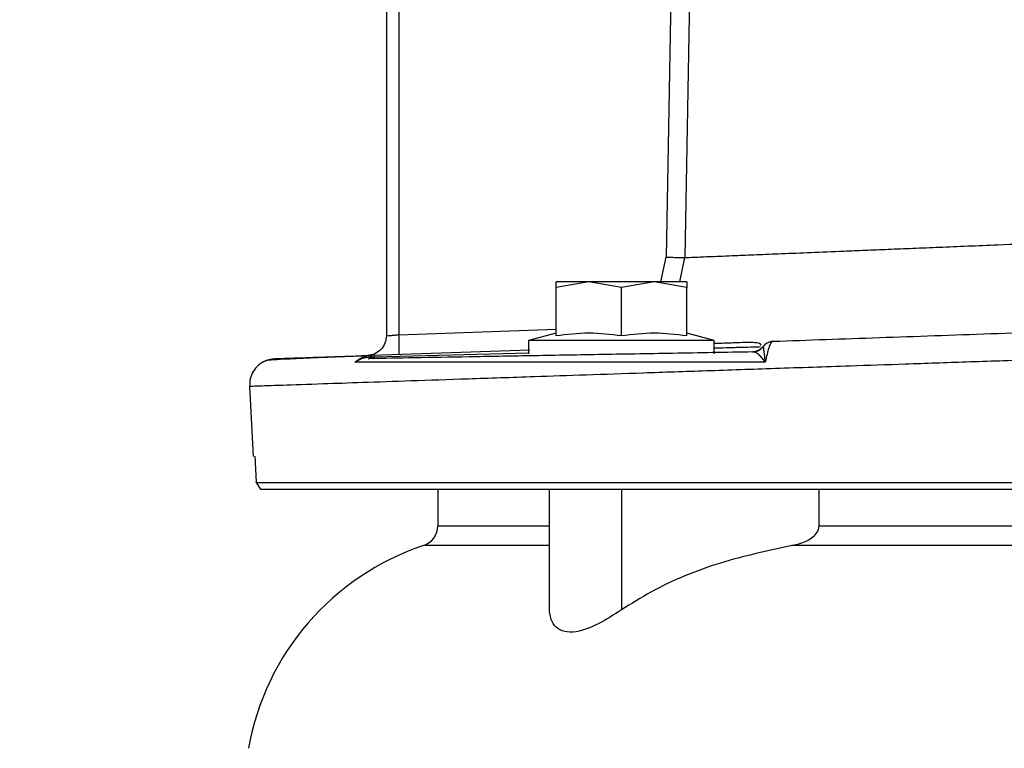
# Model space of a CAD drawing. Header units: inches. Extents: x 144.9 to 238.4, y 214.8 to 247.7.
# Tile 222 of 256: x 177.086 to 177.271, y 244.163 to 244.3. Entities that reach past the tile are written whole.
import ezdxf

# ---------------------------------------------------------------- set-up
doc = ezdxf.new("R2010")
doc.units = ezdxf.units.IN
doc.header["$LTSCALE"] = 0.25
doc.header["$MEASUREMENT"] = 0
doc.layers.add('ANNOTATIONS', color=1, linetype='Continuous')
doc.layers.add('MOTOR LH', color=7, linetype='Continuous')
doc.styles.add('ARIAL', font='arial.ttf', dxfattribs={"height": 0.09375})
doc.dimstyles.new('STANDARD$0', dxfattribs={"dimtxt": 0.09375, "dimasz": 0.09375, "dimexe": 0.03125, "dimexo": 0.046875, "dimgap": 0.09, "dimtad": 0, "dimtih": 1, "dimtoh": 1, "dimdec": 4, "dimzin": 0, "dimdsep": 46, "dimtxsty": 'ARIAL', "dimcen": 0.09, "dimadec": 0, "dimazin": 0, "dimtfac": 1, "dimtdec": 4, "dimtofl": 0, "dimtmove": 0, "dimatfit": 1, "dimfxl": 1, "dimtolj": 1, "dimtzin": 0, "dimarcsym": 0})

# ---------------------------------------------------------------- blocks, each defined once
blk = doc.blocks.new('*D36')
at = {"layer": 'ANNOTATIONS', "color": 0, "lineweight": -2, "transparency": 16777216}
for p, q in [((176.8454608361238, 244.7210665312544), (176.8454608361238, 245.6873671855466)), ((177.9860858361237, 243.5376739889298), (177.9860858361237, 245.6873671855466)), ((176.9392108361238, 245.6561171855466), (177.130663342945, 245.6561171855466)), ((177.8923358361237, 245.6561171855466), (177.7008833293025, 245.6561171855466))]:
    blk.add_line(p, q, dxfattribs=at)
at = {"layer": 'ANNOTATIONS', "color": 0, "transparency": 16777216}
for points in [[(176.9392108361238, 245.6717421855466), (176.9392108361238, 245.6404921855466), (176.8454608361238, 245.6561171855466)], [(177.8923358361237, 245.6717421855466), (177.8923358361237, 245.6404921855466), (177.9860858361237, 245.6561171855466)]]:
    blk.add_solid(points, dxfattribs=at)
at = {"layer": 'defpoints', "color": 0, "transparency": 16777216}
for p in [(176.8454608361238, 245.6561171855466), (176.8454608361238, 244.6741915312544), (177.9860858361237, 243.4907989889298)]:
    blk.add_point(p, dxfattribs=at)
at = {"layer": 'ANNOTATIONS', "color": 0, "transparency": 16777216, "insert": (177.4157733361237, 245.6561171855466), "char_height": 0.09375, "attachment_point": 5, "style": 'ARIAL'}
blk.add_mtext('\\A1;18 5/8"', dxfattribs=at)
blk = doc.blocks.new('*D38')
at = {"layer": 'ANNOTATIONS', "color": 0, "lineweight": -2, "transparency": 16777216}
for p, q in [((176.5571254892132, 244.7850832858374), (176.5571254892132, 246.0537298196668)), ((177.9860858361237, 243.5376739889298), (177.9860858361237, 246.0537298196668)), ((176.6508754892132, 246.0224798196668), (177.0672639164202, 246.0224798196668)), ((177.8923358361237, 246.0224798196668), (177.4759474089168, 246.0224798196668))]:
    blk.add_line(p, q, dxfattribs=at)
at = {"layer": 'ANNOTATIONS', "color": 0, "transparency": 16777216}
for points in [[(176.6508754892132, 246.0381048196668), (176.6508754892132, 246.0068548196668), (176.5571254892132, 246.0224798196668)], [(177.8923358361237, 246.0381048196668), (177.8923358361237, 246.0068548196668), (177.9860858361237, 246.0224798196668)]]:
    blk.add_solid(points, dxfattribs=at)
at = {"layer": 'defpoints', "color": 0, "transparency": 16777216}
for p in [(177.9860858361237, 246.0224798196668), (176.5571254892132, 244.7382082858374), (177.9860858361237, 243.4907989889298)]:
    blk.add_point(p, dxfattribs=at)
at = {"layer": 'ANNOTATIONS', "color": 0, "transparency": 16777216, "insert": (177.2716056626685, 246.0224798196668), "char_height": 0.09375, "attachment_point": 5, "style": 'ARIAL'}
blk.add_mtext('\\A1;24""', dxfattribs=at)

msp = doc.modelspace()

# ---------------------------------------------------------------- linework, layer by layer
at = {"layer": 'MOTOR LH'}
for p, q in [((177.208793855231, 244.3408130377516), (177.2072870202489, 244.2552225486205)), ((177.2123365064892, 244.3407486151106), (177.2108303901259, 244.2551581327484)), ((177.1546560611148, 244.302866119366), (177.1546560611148, 244.2404249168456)), ((177.1570308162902, 244.302866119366), (177.1570308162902, 244.240632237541)), ((177.2063078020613, 244.2505940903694), (177.2072870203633, 244.2552225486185)), ((177.2098633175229, 244.2505940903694), (177.210830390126, 244.2551581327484)), ((177.1927186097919, 244.2505940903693), (177.1865670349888, 244.2494952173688)), ((177.1865670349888, 244.2494952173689), (177.1865670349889, 244.2505940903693)), ((177.2111733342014, 244.2505940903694), (177.186567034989, 244.2505940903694)), ((177.1988701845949, 244.2494952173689), (177.1927186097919, 244.2505940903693)), ((177.2050217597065, 244.2505940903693), (177.1988701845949, 244.2494952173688)), ((177.2111733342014, 244.2494952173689), (177.2050217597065, 244.2505940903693)), ((177.2111733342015, 244.2505940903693), (177.2111733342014, 244.2494952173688)), ((177.1865670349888, 244.2403958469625), (177.1865670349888, 244.2494952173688)), ((177.1988701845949, 244.24039584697), (177.1988701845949, 244.2494952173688)), ((177.2111733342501, 244.2403958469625), (177.2111733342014, 244.2494952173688)), ((177.1570308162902, 244.240632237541), (177.1865670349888, 244.2416636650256)), ((177.1865670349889, 244.2409058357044), (177.1813997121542, 244.2395212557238)), ((177.2163406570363, 244.2395212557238), (177.2111733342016, 244.2409058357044)), ((177.1813997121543, 244.2395212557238), (177.1813997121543, 244.2370606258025)), ((177.2163406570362, 244.2395212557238), (177.1813997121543, 244.2395212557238)), ((177.2163406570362, 244.2370606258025), (177.2163406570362, 244.2395212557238)), ((177.2274212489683, 244.2394011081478), (177.2268617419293, 244.2393159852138)), ((177.2274130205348, 244.2394013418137), (177.2274252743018, 244.2394017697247)), ((177.1520006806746, 244.2367678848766), (177.1816639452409, 244.2378037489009)), ((177.1523652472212, 244.2364639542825), (177.1813997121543, 244.2372241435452)), ((177.2235705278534, 244.2373884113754), (177.2241159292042, 244.2374611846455)), ((177.2236036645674, 244.2373889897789), (177.2235705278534, 244.2373884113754)), ((177.2238573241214, 244.2373224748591), (177.2236036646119, 244.2373889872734)), ((177.2246076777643, 244.2376447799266), (177.224115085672, 244.2374592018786)), ((177.2242345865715, 244.2374898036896), (177.2241341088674, 244.2374565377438)), ((177.2251626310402, 244.2380038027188), (177.2246686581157, 244.2376678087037)), ((177.2255132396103, 244.2383954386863), (177.2255263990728, 244.2383957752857)), ((177.2257880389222, 244.2386603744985), (177.2255134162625, 244.238395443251)), ((177.2255263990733, 244.2383957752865), (177.2255355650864, 244.2383858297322)), ((177.1512214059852, 244.2361228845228), (177.1514923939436, 244.2361502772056)), ((177.1516622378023, 244.2364457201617), (177.1518150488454, 244.2364504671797)), ((177.1518150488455, 244.2364504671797), (177.1523652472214, 244.2364639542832)), ((177.1289288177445, 244.2309520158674), (177.1296217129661, 244.2177307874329)), ((177.1298868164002, 244.2177446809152), (177.1301518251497, 244.2128724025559)), ((177.1301567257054, 244.2128166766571), (177.1301518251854, 244.2128724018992)), ((177.1301567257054, 244.2128166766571), (177.4937742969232, 244.2128166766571)), ((177.1301567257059, 244.2128166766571), (177.1309979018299, 244.2115931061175)), ((177.164327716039, 244.2115931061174), (177.164327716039, 244.2046740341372)), ((177.185336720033, 244.1888469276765), (177.185336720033, 244.2115931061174)), ((177.1988701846, 244.2115931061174), (177.1988701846, 244.1888469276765)), ((177.2360572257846, 244.2046740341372), (177.2360572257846, 244.2115931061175)), ((177.1643277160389, 244.2046740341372), (177.1853367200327, 244.2046740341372)), ((177.2360572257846, 244.2046740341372), (177.3878737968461, 244.2046740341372)), ((177.1853367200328, 244.2009386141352), (177.1616343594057, 244.2009386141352)), ((177.3929877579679, 244.2009386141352), (177.2309432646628, 244.2009386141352))]:
    msp.add_line(p, q, dxfattribs=at)
for centre, radius, start, end in [((177.160390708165, 244.2046740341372), 0.003937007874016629, 288.4143945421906, 7.016709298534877e-15), ((177.1771799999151, 244.15424586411), 0.04921259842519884, 108.414394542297, 169.9999999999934)]:
    msp.add_arc(centre, radius, start, end, dxfattribs=at)
for points, knots in [([(177.2108303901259, 244.2551581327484), (177.2113431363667, 244.2551790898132), (177.2123745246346, 244.2552212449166), (177.2156161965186, 244.2553536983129), (177.219671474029, 244.2555190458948), (177.2242487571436, 244.2557061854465), (177.2289957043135, 244.2559001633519), (177.2344750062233, 244.2561237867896), (177.2398153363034, 244.2563416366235), (177.2447464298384, 244.2565431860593), (177.2490767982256, 244.2567202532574), (177.2537364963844, 244.2569106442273), (177.2587272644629, 244.2571143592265), (177.26404806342, 244.2573314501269), (177.27075156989, 244.2576048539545), (177.2794544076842, 244.2579615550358), (177.290797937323, 244.2584247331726), (177.2991753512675, 244.2587662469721), (177.3036552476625, 244.2589488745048)], [0, 0, 0, 0, 0.08234597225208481, 0.1656387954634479, 0.2498793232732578, 0.3104312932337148, 0.3722804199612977, 0.4354267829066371, 0.4998704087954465, 0.5386141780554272, 0.5785337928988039, 0.619629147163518, 0.6619001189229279, 0.7053465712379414, 0.7499683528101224, 0.8208520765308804, 0.9041990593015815, 1, 1, 1, 1]), ([(177.2072870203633, 244.2552225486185), (177.2077268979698, 244.2552147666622), (177.2086061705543, 244.2551992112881), (177.209732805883, 244.2551789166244), (177.2105563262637, 244.2551637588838), (177.2107390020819, 244.255160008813), (177.210830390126, 244.2551581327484)], [0, 0, 0, 0, 0.2501372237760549, 0.5000000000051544, 0.7498627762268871, 1, 1, 1, 1]), ([(177.1546560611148, 244.2404249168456), (177.1546896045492, 244.2404279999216), (177.1547585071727, 244.240434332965), (177.1552753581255, 244.2404785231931), (177.155891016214, 244.2405337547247), (177.1564801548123, 244.2405845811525), (177.1568396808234, 244.2406156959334), (177.1570308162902, 244.240632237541)], [0, 0, 0, 0, 0.2427423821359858, 0.4986247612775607, 0.7125420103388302, 0.8471781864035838, 1, 1, 1, 1]), ([(177.1988701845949, 244.24039584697), (177.1968394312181, 244.2406492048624), (177.1927386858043, 244.2411608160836), (177.1886373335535, 244.2406524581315), (177.1865670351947, 244.2403958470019)], [0, 0, 0, 0, 0.4952156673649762, 1, 1, 1, 1]), ([(177.2111733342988, 244.2403958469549), (177.2091425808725, 244.2406492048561), (177.205041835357, 244.2411608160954), (177.2009404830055, 244.2406524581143), (177.198870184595, 244.24039584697)], [0, 0, 0, 0, 0.4952156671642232, 1, 1, 1, 1]), ([(177.2274252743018, 244.2394017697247), (177.2340111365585, 244.2396317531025), (177.2471832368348, 244.2400917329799), (177.2682740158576, 244.2408282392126), (177.2899391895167, 244.241584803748), (177.304623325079, 244.2420975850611), (177.3119655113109, 244.2423539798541)], [0, 0, 0, 0, 0.2499845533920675, 0.4999833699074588, 0.749987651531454, 1, 1, 1, 1]), ([(177.2251357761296, 244.2386718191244), (177.2250811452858, 244.2387788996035), (177.2249391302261, 244.2390572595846), (177.2238403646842, 244.2391637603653), (177.2221899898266, 244.2391691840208), (177.2200284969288, 244.2390816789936), (177.21816145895, 244.2390211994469), (177.2167119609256, 244.2389711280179), (177.2163406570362, 244.2389583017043)], [0, 0, 0, 0, 0.1511374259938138, 0.392887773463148, 0.5682149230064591, 0.7239011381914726, 0.9292744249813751, 1, 1, 1, 1]), ([(177.2255263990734, 244.2383957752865), (177.2256439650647, 244.2385365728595), (177.2258821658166, 244.2388218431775), (177.2263513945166, 244.2391338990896), (177.2268730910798, 244.2393468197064), (177.2272428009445, 244.239383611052), (177.2274252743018, 244.2394017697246)], [0, 0, 0, 0, 0.24677930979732, 0.500000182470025, 0.7532209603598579, 1, 1, 1, 1]), ([(177.2272768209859, 244.2393561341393), (177.2271087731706, 244.2393307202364), (177.2267689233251, 244.23927932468), (177.2262938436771, 244.2390691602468), (177.2258657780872, 244.2387760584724), (177.2256448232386, 244.2385149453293), (177.2255355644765, 244.2383858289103)], [0, 0, 0, 0, 0.2472344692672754, 0.4999921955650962, 0.7527538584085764, 1, 1, 1, 1]), ([(177.226218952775, 244.2390202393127), (177.2261813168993, 244.2390053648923), (177.2260570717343, 244.2389562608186), (177.225972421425, 244.2388531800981), (177.2259134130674, 244.2387813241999)], [0, 0, 0, 0, 0.302916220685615, 1, 1, 1, 1]), ([(177.2272768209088, 244.2393561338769), (177.2271582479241, 244.2392508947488), (177.2269180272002, 244.2390376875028), (177.2265789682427, 244.2381854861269), (177.2262710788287, 244.2369775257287), (177.2260484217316, 244.2359735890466), (177.2259371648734, 244.2354719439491)], [0, 0, 0, 0, 0.2409962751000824, 0.4882419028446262, 0.7442857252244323, 1, 1, 1, 1]), ([(177.2274252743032, 244.2394017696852), (177.2274014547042, 244.2393991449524), (177.2273547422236, 244.2393939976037), (177.2273024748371, 244.2393683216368), (177.2272768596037, 244.2393557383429)], [0, 0, 0, 0, 0.5099193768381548, 1, 1, 1, 1]), ([(177.1289288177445, 244.2309520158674), (177.1292258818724, 244.2309622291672), (177.1298225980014, 244.2309827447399), (177.1346551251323, 244.2311470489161), (177.1416319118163, 244.2313834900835), (177.1500711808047, 244.2316708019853), (177.1591573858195, 244.2319798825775), (177.1699338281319, 244.2323458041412), (177.1811152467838, 244.2327252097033), (177.1922562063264, 244.233104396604), (177.2030471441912, 244.2334717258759), (177.2149342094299, 244.2338756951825), (177.2279185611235, 244.2343163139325), (177.2404983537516, 244.2347433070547), (177.2525408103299, 244.2351528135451), (177.2639969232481, 244.2355421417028), (177.2751268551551, 244.2359200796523), (177.2863913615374, 244.2363034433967), (177.2983075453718, 244.2367083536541), (177.3071344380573, 244.2370081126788), (177.3119655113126, 244.2371721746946)], [0, 0, 0, 0, 0.08256546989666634, 0.1658502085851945, 0.2498583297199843, 0.3103092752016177, 0.3721205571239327, 0.4352938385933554, 0.4998308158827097, 0.5459526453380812, 0.5940184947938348, 0.6440292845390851, 0.6959859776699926, 0.749889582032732, 0.7886646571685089, 0.8303490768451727, 0.8749437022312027, 0.9079163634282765, 0.9496014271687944, 1, 1, 1, 1]), ([(177.2236036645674, 244.2373889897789), (177.2185245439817, 244.2373003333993), (177.2083695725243, 244.2371230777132), (177.1944017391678, 244.236879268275), (177.1815309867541, 244.236654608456), (177.1699909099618, 244.2364531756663), (177.159733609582, 244.2362741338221), (177.1541802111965, 244.2361771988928), (177.1514044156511, 244.2361287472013)], [0, 0, 0, 0, 0.1667779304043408, 0.3334484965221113, 0.5000184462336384, 0.6665908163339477, 0.8333496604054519, 1, 1, 1, 1]), ([(177.2163406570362, 244.2381488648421), (177.2170930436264, 244.2381690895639), (177.2190992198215, 244.2382230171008), (177.2216121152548, 244.238290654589), (177.2238958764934, 244.2383521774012), (177.2246709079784, 244.2383731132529), (177.2250591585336, 244.2383836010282)], [0, 0, 0, 0, 0.1670719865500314, 0.4454835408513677, 0.7222160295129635, 0.9999999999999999, 0.9999999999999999, 0.9999999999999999, 0.9999999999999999]), ([(177.2235593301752, 244.2373882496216), (177.2237473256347, 244.2374014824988), (177.2241335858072, 244.2374286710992), (177.2244872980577, 244.2375867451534), (177.2246688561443, 244.2376678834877)], [0, 0, 0, 0, 0.4867068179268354, 1, 1, 1, 1]), ([(177.2255355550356, 244.2383858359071), (177.2254112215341, 244.2382392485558), (177.2251620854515, 244.2379455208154), (177.2246753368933, 244.2376348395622), (177.2241486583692, 244.2374330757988), (177.2237823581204, 244.2374034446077), (177.2236036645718, 244.2373889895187)], [0, 0, 0, 0, 0.255208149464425, 0.5113791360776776, 0.761634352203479, 1, 1, 1, 1]), ([(177.2246959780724, 244.2376679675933), (177.2245401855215, 244.2375947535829), (177.2242497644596, 244.2374582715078), (177.2239674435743, 244.2373903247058), (177.2238365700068, 244.2373588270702)], [0, 0, 0, 0, 0.5364368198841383, 0.9999999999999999, 0.9999999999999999, 0.9999999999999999, 0.9999999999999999]), ([(177.2259371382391, 244.2354719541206), (177.2257535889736, 244.2357060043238), (177.225334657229, 244.236240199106), (177.2247504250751, 244.2368637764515), (177.2242427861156, 244.2372505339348), (177.2239594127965, 244.2373034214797), (177.2238573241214, 244.2373224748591)], [0, 0, 0, 0, 0.2292078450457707, 0.5231426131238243, 0.8282063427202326, 0.9999999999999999, 0.9999999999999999, 0.9999999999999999, 0.9999999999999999]), ([(177.2241159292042, 244.2374611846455), (177.2241210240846, 244.2374618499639), (177.2243131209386, 244.2374869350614), (177.224667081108, 244.2376550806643), (177.2251483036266, 244.2379579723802), (177.2253915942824, 244.2382496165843), (177.2255132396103, 244.2383954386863)], [0, 0, 0, 0, 0.008999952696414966, 0.3393333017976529, 0.6696666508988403, 1, 1, 1, 1]), ([(177.2255654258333, 244.2384671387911), (177.2254410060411, 244.2383063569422), (177.2251916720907, 244.2379841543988), (177.2248432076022, 244.2377731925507), (177.2246686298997, 244.2376675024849)], [0, 0, 0, 0, 0.4990086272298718, 1, 1, 1, 1]), ([(177.2255355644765, 244.2383858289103), (177.2255464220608, 244.2383438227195), (177.2255686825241, 244.2382577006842), (177.2256270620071, 244.237745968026), (177.2257082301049, 244.2370309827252), (177.2258051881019, 244.2362347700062), (177.2258914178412, 244.2357360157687), (177.2259370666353, 244.2354719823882)], [0, 0, 0, 0, 0.2171980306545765, 0.4453042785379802, 0.6977071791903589, 0.8399704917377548, 1, 1, 1, 1]), ([(177.1318884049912, 244.2357259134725), (177.1314392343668, 244.2354812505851), (177.1305338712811, 244.234988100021), (177.1295631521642, 244.2337739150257), (177.1289711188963, 244.2323882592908), (177.1289425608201, 244.2314186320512), (177.1289288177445, 244.2309520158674)], [0, 0, 0, 0, 0.2554506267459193, 0.5148946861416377, 0.7665515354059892, 1, 1, 1, 1]), ([(177.1511088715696, 244.2366552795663), (177.1505286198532, 244.2366347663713), (177.1487084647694, 244.2365704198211), (177.1456946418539, 244.2364552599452), (177.1420089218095, 244.2363082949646), (177.1383588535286, 244.2361508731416), (177.1351174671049, 244.2359928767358), (177.1326050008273, 244.2358419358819), (177.1321359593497, 244.2357659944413), (177.1318884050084, 244.23572591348)], [0, 0, 0, 0, 0.04799752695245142, 0.1505604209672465, 0.2754881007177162, 0.4228281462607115, 0.5926394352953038, 0.7850000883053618, 1, 1, 1, 1]), ([(177.1318884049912, 244.2357259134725), (177.1321917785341, 244.2358395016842), (177.1327812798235, 244.2360602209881), (177.1334087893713, 244.2361065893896), (177.1337133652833, 244.2361290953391)], [0, 0, 0, 0, 0.5146274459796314, 1, 1, 1, 1]), ([(177.1336710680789, 244.2361278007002), (177.1338939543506, 244.2361355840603), (177.1343397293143, 244.2361511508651), (177.1379875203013, 244.2362785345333), (177.1435942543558, 244.2364743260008), (177.1491985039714, 244.2366700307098), (177.1520006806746, 244.2367678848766)], [0, 0, 0, 0, 0.2499908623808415, 0.4999844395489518, 0.7499875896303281, 1, 1, 1, 1]), ([(177.2259371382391, 244.2354719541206), (177.220403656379, 244.2354697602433), (177.2093847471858, 244.2354653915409), (177.1942964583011, 244.2354608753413), (177.1804550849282, 244.2354580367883), (177.1681134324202, 244.2354570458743), (177.1572842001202, 244.2354576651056), (177.1515601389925, 244.2354591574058), (177.1487121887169, 244.2354598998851)], [0, 0, 0, 0, 0.1671994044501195, 0.3329467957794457, 0.4990979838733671, 0.6667212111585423, 0.8341804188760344, 0.9999999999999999, 0.9999999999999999, 0.9999999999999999, 0.9999999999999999]), ([(177.1487122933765, 244.235460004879), (177.1491843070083, 244.2357455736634), (177.1500930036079, 244.2362953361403), (177.1511528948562, 244.2363969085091), (177.1516622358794, 244.2364457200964)], [0, 0, 0, 0, 0.5194402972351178, 1, 1, 1, 1]), ([(177.1487127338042, 244.2354592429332), (177.1491605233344, 244.2357964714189), (177.1500767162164, 244.2364864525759), (177.15121038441, 244.2366650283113), (177.1517899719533, 244.2367563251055)], [0, 0, 0, 0, 0.4887502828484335, 1, 1, 1, 1]), ([(177.1514044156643, 244.2361287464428), (177.1514500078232, 244.2361430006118), (177.1515417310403, 244.2361716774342), (177.1516219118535, 244.2363540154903), (177.1516622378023, 244.2364457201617)], [0, 0, 0, 0, 0.4970623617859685, 1, 1, 1, 1]), ([(177.1517899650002, 244.2367564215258), (177.1517651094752, 244.2367388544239), (177.151715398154, 244.2367037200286), (177.151679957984, 244.2365317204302), (177.1516622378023, 244.2364457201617)], [0, 0, 0, 0, 0.4999972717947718, 0.9999999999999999, 0.9999999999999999, 0.9999999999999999, 0.9999999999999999]), ([(177.1517899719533, 244.2367563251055), (177.1518251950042, 244.2367587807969), (177.1518953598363, 244.2367636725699), (177.1519656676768, 244.2367664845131), (177.1520006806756, 244.2367678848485)], [0, 0, 0, 0, 0.5020043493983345, 1, 1, 1, 1]), ([(177.1520006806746, 244.2367678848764), (177.1519667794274, 244.2367531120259), (177.151898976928, 244.2367235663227), (177.1518430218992, 244.2365415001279), (177.1518150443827, 244.2364504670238)], [0, 0, 0, 0, 0.4999999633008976, 1, 1, 1, 1]), ([(177.1522421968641, 244.2361433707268), (177.1522643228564, 244.2361574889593), (177.1523088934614, 244.236185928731), (177.1523463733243, 244.236370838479), (177.1523652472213, 244.2364639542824)], [0, 0, 0, 0, 0.4964256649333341, 1, 1, 1, 1]), ([(177.2309432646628, 244.2009386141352), (177.23195175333, 244.2011861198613), (177.2333580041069, 244.2015312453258), (177.234918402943, 244.2025390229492), (177.2356639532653, 244.2033268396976), (177.236015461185, 244.2040955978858), (177.236045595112, 244.2045129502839), (177.2360572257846, 244.2046740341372)], [0, 0, 0, 0, 0.4551848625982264, 0.6347161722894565, 0.8155058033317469, 0.9287915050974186, 1, 1, 1, 1]), ([(177.2309432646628, 244.2009386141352), (177.2264254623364, 244.1999699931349), (177.2172889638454, 244.1980111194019), (177.2065356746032, 244.193644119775), (177.2007011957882, 244.1899928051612), (177.1988701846, 244.1888469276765)], [0, 0, 0, 0, 0.401622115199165, 0.812213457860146, 0.9999999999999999, 0.9999999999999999, 0.9999999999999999, 0.9999999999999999]), ([(177.1988701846, 244.1888469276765), (177.1974534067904, 244.1879327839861), (177.1950175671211, 244.1863611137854), (177.191663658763, 244.1849312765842), (177.189116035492, 244.1845202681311), (177.1870784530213, 244.1850199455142), (177.1856148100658, 244.1865017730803), (177.1854342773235, 244.1880242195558), (177.185336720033, 244.1888469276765)], [0, 0, 0, 0, 0.2175796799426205, 0.3740806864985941, 0.5058386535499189, 0.6377162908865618, 0.8042271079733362, 0.9999999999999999, 0.9999999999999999, 0.9999999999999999, 0.9999999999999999])]:
    msp.add_open_spline(points, degree=3, knots=knots, dxfattribs=at)
for points in [[(177.1570308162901, 244.2369435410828), (177.1570457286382, 244.236999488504), (177.1570755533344, 244.2371113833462), (177.1570883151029, 244.23796461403), (177.1570755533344, 244.2391832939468), (177.1570457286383, 244.2401492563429), (177.1570308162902, 244.2406322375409)], [(177.1546560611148, 244.2404249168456), (177.1546030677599, 244.2399520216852), (177.1544970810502, 244.2390062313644), (177.1536794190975, 244.2378037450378), (177.1525062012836, 244.2369446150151), (177.1515646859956, 244.2368056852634), (177.1510939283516, 244.2367362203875)], [(177.1524453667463, 244.2367834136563), (177.1524298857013, 244.236769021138), (177.1523989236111, 244.2367402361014), (177.1523764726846, 244.2365560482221), (177.1523652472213, 244.2364639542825)], [(177.1309979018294, 244.2115931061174), (177.1317291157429, 244.2115931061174), (177.1331915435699, 244.2115931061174), (177.1389836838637, 244.2115931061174), (177.1473090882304, 244.2115931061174), (177.1582967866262, 244.2115931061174), (177.1717029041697, 244.2115931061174), (177.1873338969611, 244.2115931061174), (177.2049372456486, 244.2115931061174), (177.2242355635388, 244.2115931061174), (177.2449229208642, 244.2115931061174), (177.2666718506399, 244.2115931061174), (177.2891379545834, 244.2115931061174), (177.3119655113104, 244.2115931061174), (177.3347930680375, 244.2115931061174), (177.3572591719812, 244.2115931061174), (177.3790081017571, 244.2115931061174), (177.399695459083, 244.2115931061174), (177.4189937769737, 244.2115931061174), (177.436597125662, 244.2115931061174), (177.4522281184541, 244.2115931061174), (177.4656342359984, 244.2115931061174), (177.4766219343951, 244.2115931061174), (177.4849473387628, 244.2115931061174), (177.4907394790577, 244.2115931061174), (177.4922019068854, 244.2115931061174), (177.4929331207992, 244.2115931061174)]]:
    msp.add_open_spline(points, degree=3, dxfattribs=at)

# ---------------------------------------------------------------- dimensions: what is measured, and where the dimension line sits
at = {"layer": 'ANNOTATIONS'}
for base, p1, p2, text, picture, middle in [((177.9860858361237, 246.0224798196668), (176.5571254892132, 244.7382082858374), (177.9860858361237, 243.4907989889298), '24""', '*D38', (177.2716056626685, 246.0224798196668)), ((176.8454608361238, 245.6561171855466), (177.9860858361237, 243.4907989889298), (176.8454608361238, 244.6741915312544), '18 5/8"', '*D36', (177.4157733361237, 245.6561171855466))]:
    dim = msp.add_linear_dim(base=base, p1=p1, p2=p2, text=text, dimstyle='STANDARD$0', dxfattribs=at)
    dim.commit()
    dim.dimension.update_dxf_attribs({"geometry": picture, "text_midpoint": middle, "dimtype": 160})

doc.saveas('drawing.dxf')
